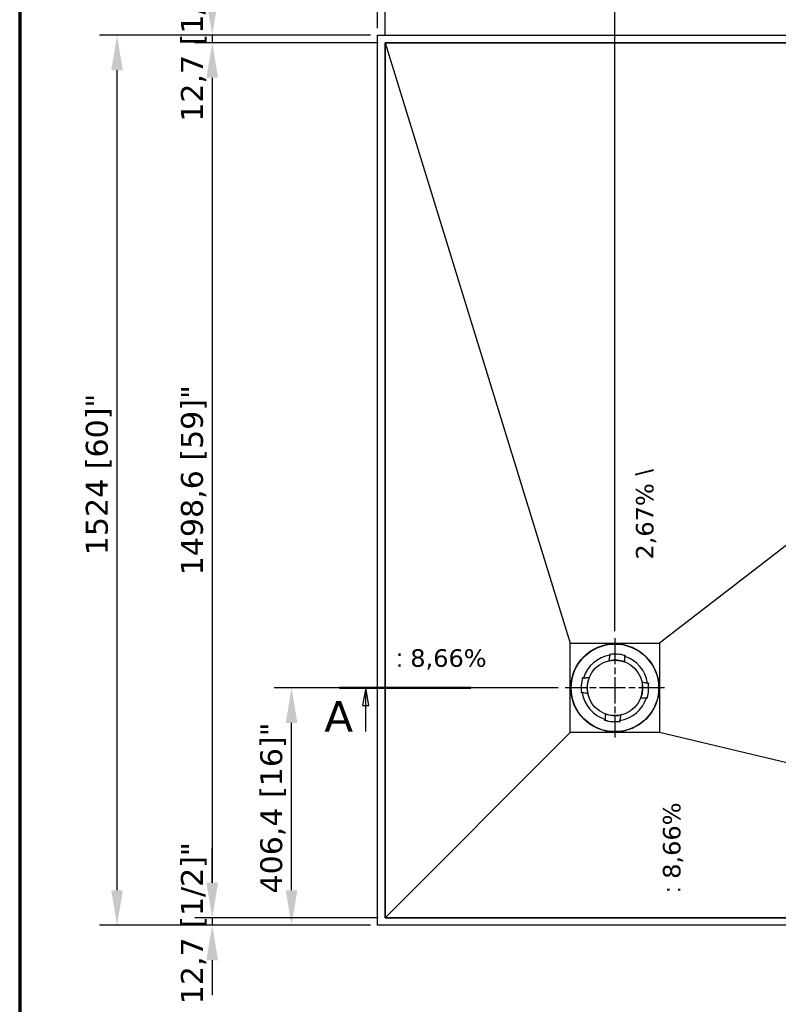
# Model space of a CAD drawing. Header units: millimetres. Extents: x -13710 to 13710, y -375 to 4365.
# Tile 5 of 15: x 300 to 1600, y 1699 to 3385. Entities that reach past the tile are written whole.
import ezdxf

# ---------------------------------------------------------------- set-up
doc = ezdxf.new("R2010")
doc.units = ezdxf.units.MM
doc.header["$LTSCALE"] = 15
doc.linetypes.add('CHAIN', pattern=[0.3543, 0.2362, -0.0295, 0.0591, -0.0295])
doc.layers.get('0').update_dxf_attribs({"lineweight": 25})
for name, color, linetype, lineweight in [('_Sichtbarkanten', 7, 'Continuous', 25), ('Bemaßung (ISO)', 7, 'Continuous', 25), ('Mittelpunktmarkierung (ISO)', 7, 'Continuous', 25), ('Rahmen (ISO)', 7, 'Continuous', 70), ('Schnittlinie (ISO)', 7, 'CHAIN', 25), ('Symbol (ISO)', 7, 'Continuous', 25)]:
    doc.layers.add(name, color=color, linetype=linetype, lineweight=lineweight)
doc.styles.add('Bezeichnungstext (DIN)', font='verdana.ttf')
doc.styles.add('Notiztext (ISO)', font='verdana.ttf')
doc.styles.add('Pfeiltext', font='verdana.ttf')
doc.dimstyles.new('wedi A-Kon_F&E', dxfattribs={"dimscale": 15, "dimtxt": 2.5, "dimasz": 4, "dimexe": 2, "dimexo": 0.8, "dimgap": 0.3, "dimtad": 1, "dimdec": 1, "dimrnd": 1e-08, "dimtxsty": 'Notiztext (ISO)', "dimcen": 0.09, "dimclrd": 7, "dimclre": 7, "dimclrt": 256, "dimadec": 0, "dimazin": 2, "dimtfac": 0.6, "dimtmove": 0, "dimatfit": 3, "dimfxl": 1, "dimtolj": 1, "dimlwd": -1, "dimlwe": -1, "dimarcsym": 0})

# ---------------------------------------------------------------- blocks, each defined once
blk = doc.blocks.new('Ränder wedi_Zeichnungsrahmen')
at = {"layer": 'Rahmen (ISO)'}
blk.add_line((20, 291), (20, 6), dxfattribs=at)
blk = doc.blocks.new('2DTransSchnitt0')
at = {"layer": 'Schnittlinie (ISO)', "linetype": 'Continuous', "lineweight": 50}
blk.add_line((56.52, 149.39), (71.52, 149.39), dxfattribs=at)
at = {"layer": 'Schnittlinie (ISO)', "linetype": 'Continuous'}
for p, q in [((59.52, 149.39), (59.17, 147.39)), ((59.52, 147.39), (59.52, 149.39)), ((59.87, 147.39), (59.52, 149.39)), ((59.17, 147.39), (59.87, 147.39)), ((59.52, 144.39), (59.52, 147.39))]:
    blk.add_line(p, q, dxfattribs=at)
at = {"layer": 'Schnittlinie (ISO)', "linetype": 'Continuous', "flags": 128}
blk.add_lwpolyline([(59.87, 147.39), (59.52, 149.39), (59.17, 147.39), (59.87, 147.39)], dxfattribs=at)
at = {"layer": 'Schnittlinie (ISO)'}
blk.add_solid([(59.87, 147.39), (59.52, 149.39), (59.17, 147.39), (59.87, 147.39)], dxfattribs=at)
at = {"layer": 'Schnittlinie (ISO)', "insert": (54.79, 144.39), "char_height": 3.5, "attachment_point": 7, "style": 'Bezeichnungstext (DIN)'}
blk.add_mtext('A', dxfattribs=at)
blk = doc.blocks.new('*D28')
at = {"layer": 'Bemaßung (ISO)', "color": 7, "transparency": 16777216}
for p, q in [((901.2, 3358.4), (436.8, 3358.4)), ((466.8, 1894.4), (466.8, 3298.4)), ((901.2, 1834.4), (436.8, 1834.4))]:
    blk.add_line(p, q, dxfattribs=at)
for points in [[(456.8, 3298.4), (476.8, 3298.4), (466.8, 3358.4)], [(456.8, 1894.4), (476.8, 1894.4), (466.8, 1834.4)]]:
    blk.add_solid(points, dxfattribs=at)
at = {"layer": 'Defpoints', "color": 0, "transparency": 16777216}
for p in [(466.8, 3358.4), (913.2, 3358.4), (913.2, 1834.4)]:
    blk.add_point(p, dxfattribs=at)
at = {"layer": 'Bemaßung (ISO)', "transparency": 16777216, "insert": (413.3, 2468), "char_height": 37.5, "attachment_point": 1, "rotation": 90, "style": 'Notiztext (ISO)'}
blk.add_mtext('\\A1;1524 [60]"', dxfattribs=at)
blk = doc.blocks.new('*D29')
at = {"layer": 'Bemaßung (ISO)', "color": 7, "transparency": 16777216}
for p, q in [((629.9, 3418.4), (629.9, 3478.4)), ((901.2, 3358.4), (599.9, 3358.4)), ((629.9, 3358.4), (629.9, 3345.7)), ((913.9, 3345.7), (599.9, 3345.7)), ((629.9, 3285.7), (629.9, 3225.7))]:
    blk.add_line(p, q, dxfattribs=at)
for points in [[(619.9, 3418.4), (639.9, 3418.4), (629.9, 3358.4)], [(619.9, 3285.7), (639.9, 3285.7), (629.9, 3345.7)]]:
    blk.add_solid(points, dxfattribs=at)
at = {"layer": 'Defpoints', "color": 0, "transparency": 16777216}
for p in [(913.2, 3358.4), (629.9, 3345.7), (925.9, 3345.7)]:
    blk.add_point(p, dxfattribs=at)
at = {"layer": 'Bemaßung (ISO)', "transparency": 16777216, "insert": (576.3, 3210.3), "char_height": 37.5, "attachment_point": 1, "rotation": 90, "style": 'Notiztext (ISO)'}
blk.add_mtext('\\A1;12,7 [1/2]"', dxfattribs=at)
blk = doc.blocks.new('*D30')
at = {"layer": 'Bemaßung (ISO)', "color": 7, "transparency": 16777216}
for p, q in [((913.9, 3345.7), (599.9, 3345.7)), ((629.9, 3285.7), (629.9, 1907.1)), ((913.9, 1847.1), (599.9, 1847.1))]:
    blk.add_line(p, q, dxfattribs=at)
for points in [[(619.9, 3285.7), (639.9, 3285.7), (629.9, 3345.7)], [(619.9, 1907.1), (639.9, 1907.1), (629.9, 1847.1)]]:
    blk.add_solid(points, dxfattribs=at)
at = {"layer": 'Defpoints', "color": 0, "transparency": 16777216}
for p in [(925.9, 3345.7), (629.9, 1847.1), (925.9, 1847.1)]:
    blk.add_point(p, dxfattribs=at)
at = {"layer": 'Bemaßung (ISO)', "transparency": 16777216, "insert": (576.3, 2433.6), "char_height": 37.5, "attachment_point": 1, "rotation": 90, "style": 'Notiztext (ISO)'}
blk.add_mtext('\\A1;1498,6 [59]"', dxfattribs=at)
blk = doc.blocks.new('*D31')
at = {"layer": 'Bemaßung (ISO)', "color": 7, "transparency": 16777216}
for p, q in [((913.2, 3370.4), (913.2, 3823.4)), ((2741.2, 3370.4), (2741.2, 3823.4)), ((973.2, 3793.4), (2681.2, 3793.4))]:
    blk.add_line(p, q, dxfattribs=at)
for points in [[(973.2, 3803.4), (973.2, 3783.4), (913.2, 3793.4)], [(2681.2, 3803.4), (2681.2, 3783.4), (2741.2, 3793.4)]]:
    blk.add_solid(points, dxfattribs=at)
at = {"layer": 'Defpoints', "color": 0, "transparency": 16777216}
for p in [(2741.2, 3793.4), (913.2, 3358.4), (2741.2, 3358.4)]:
    blk.add_point(p, dxfattribs=at)
at = {"layer": 'Bemaßung (ISO)', "transparency": 16777216, "insert": (1690.2, 3847), "char_height": 37.5, "attachment_point": 1, "style": 'Notiztext (ISO)'}
blk.add_mtext('\\A1;1828 [72]"', dxfattribs=at)
blk = doc.blocks.new('*D32')
at = {"layer": 'Bemaßung (ISO)', "color": 7, "transparency": 16777216}
for p, q in [((913.2, 3370.4), (913.2, 3682.1)), ((926, 3357.7), (926, 3682.1)), ((853.2, 3652.1), (793.2, 3652.1)), ((913.2, 3652.1), (926, 3652.1)), ((986, 3652.1), (1046, 3652.1))]:
    blk.add_line(p, q, dxfattribs=at)
for points in [[(853.2, 3662.1), (853.2, 3642.1), (913.2, 3652.1)], [(986, 3662.1), (986, 3642.1), (926, 3652.1)]]:
    blk.add_solid(points, dxfattribs=at)
at = {"layer": 'Defpoints', "color": 0, "transparency": 16777216}
for p in [(926, 3652.1), (913.2, 3358.4), (926, 3345.7)]:
    blk.add_point(p, dxfattribs=at)
at = {"layer": 'Bemaßung (ISO)', "transparency": 16777216, "insert": (777.8, 3705.7), "char_height": 37.5, "attachment_point": 1, "style": 'Notiztext (ISO)'}
blk.add_mtext('\\A1;12,8 [1/2]"', dxfattribs=at)
blk = doc.blocks.new('*D33')
at = {"layer": 'Bemaßung (ISO)', "color": 7, "transparency": 16777216}
for p, q in [((925.9, 3357.7), (925.9, 3682.1)), ((2728.5, 3357.7), (2728.5, 3682.1)), ((2668.5, 3652.1), (985.9, 3652.1))]:
    blk.add_line(p, q, dxfattribs=at)
for points in [[(985.9, 3662.1), (985.9, 3642.1), (925.9, 3652.1)], [(2668.5, 3662.1), (2668.5, 3642.1), (2728.5, 3652.1)]]:
    blk.add_solid(points, dxfattribs=at)
at = {"layer": 'Defpoints', "color": 0, "transparency": 16777216}
for p in [(925.9, 3652.1), (925.9, 3345.7), (2728.5, 3345.7)]:
    blk.add_point(p, dxfattribs=at)
at = {"layer": 'Bemaßung (ISO)', "transparency": 16777216, "insert": (1664.4, 3705.7), "char_height": 37.5, "attachment_point": 1, "style": 'Notiztext (ISO)'}
blk.add_mtext('\\A1;1802,6 [71]"', dxfattribs=at)
blk = doc.blocks.new('*D38')
at = {"layer": 'Bemaßung (ISO)', "color": 7, "transparency": 16777216}
for p, q in [((1222.7, 2240.9), (735.7, 2240.9)), ((765.7, 1894.4), (765.7, 2180.9)), ((901.2, 1834.4), (735.7, 1834.4))]:
    blk.add_line(p, q, dxfattribs=at)
for points in [[(755.7, 2180.9), (775.7, 2180.9), (765.7, 2240.9)], [(755.7, 1894.4), (775.7, 1894.4), (765.7, 1834.4)]]:
    blk.add_solid(points, dxfattribs=at)
at = {"layer": 'Defpoints', "color": 0, "transparency": 16777216}
for p in [(765.7, 2240.9), (1234.7, 2240.9), (913.2, 1834.4)]:
    blk.add_point(p, dxfattribs=at)
at = {"layer": 'Bemaßung (ISO)', "transparency": 16777216, "insert": (712.1, 1888.7), "char_height": 37.5, "attachment_point": 1, "rotation": 90, "style": 'Notiztext (ISO)'}
blk.add_mtext('\\A1;406,4 [16]"', dxfattribs=at)
blk = doc.blocks.new('*D39')
at = {"layer": 'Bemaßung (ISO)', "color": 7, "transparency": 16777216}
for p, q in [((913.2, 3370.4), (913.2, 3525.7)), ((1319.7, 2337.9), (1319.7, 3525.7)), ((973.2, 3495.7), (1259.7, 3495.7))]:
    blk.add_line(p, q, dxfattribs=at)
for points in [[(973.2, 3505.7), (973.2, 3485.7), (913.2, 3495.7)], [(1259.7, 3505.7), (1259.7, 3485.7), (1319.7, 3495.7)]]:
    blk.add_solid(points, dxfattribs=at)
at = {"layer": 'Defpoints', "color": 0, "transparency": 16777216}
for p in [(1319.7, 3495.7), (913.2, 3358.4), (1319.7, 2325.9)]:
    blk.add_point(p, dxfattribs=at)
at = {"layer": 'Bemaßung (ISO)', "transparency": 16777216, "insert": (967.5, 3549.2), "char_height": 37.5, "attachment_point": 1, "style": 'Notiztext (ISO)'}
blk.add_mtext('\\A1;406,4 [16]"', dxfattribs=at)
blk = doc.blocks.new('*D40')
at = {"layer": 'Bemaßung (ISO)', "color": 7, "transparency": 16777216}
for p, q in [((629.9, 1907.1), (629.9, 1967.1)), ((913.9, 1847.1), (599.9, 1847.1)), ((629.9, 1847.1), (629.9, 1834.4)), ((901.2, 1834.4), (599.9, 1834.4)), ((629.9, 1774.4), (629.9, 1714.4))]:
    blk.add_line(p, q, dxfattribs=at)
for points in [[(619.9, 1907.1), (639.9, 1907.1), (629.9, 1847.1)], [(619.9, 1774.4), (639.9, 1774.4), (629.9, 1834.4)]]:
    blk.add_solid(points, dxfattribs=at)
at = {"layer": 'Defpoints', "color": 0, "transparency": 16777216}
for p in [(925.9, 1847.1), (629.9, 1834.4), (913.2, 1834.4)]:
    blk.add_point(p, dxfattribs=at)
at = {"layer": 'Bemaßung (ISO)', "transparency": 16777216, "insert": (576.3, 1699), "char_height": 37.5, "attachment_point": 1, "rotation": 90, "style": 'Notiztext (ISO)'}
blk.add_mtext('\\A1;12,7 [1/2]"', dxfattribs=at)

msp = doc.modelspace()

# ---------------------------------------------------------------- linework, layer by layer
at = {"layer": '_Sichtbarkanten'}
for p, q in [((913.24, 3358.45), (2741.24, 3358.45)), ((913.24, 1834.45), (913.24, 3358.45)), ((2728.54, 3345.75), (925.94, 3345.75)), ((925.94, 3345.75), (925.94, 1847.15)), ((926, 3345.73), (2728.53, 3345.73)), ((926, 1847.2), (926, 3345.73)), ((926, 3345.73), (1243.2, 2317.33)), ((2728.53, 3345.73), (1396.13, 2317.33)), ((1243.2, 2317.33), (1396.13, 2317.33)), ((1243.2, 2164.4), (1243.2, 2317.33)), ((1396.13, 2317.33), (1396.13, 2164.4)), ((1311.41, 2299.13), (1311.38, 2299.36)), ((1311.55, 2298.14), (1311.41, 2299.13)), ((1311.55, 2298.14), (1311.55, 2298.14)), ((1311.55, 2298.13), (1311.56, 2298.06)), ((1336.51, 2296.19), (1336.49, 2296.12)), ((1336.81, 2297.16), (1336.52, 2296.2)), ((1336.52, 2296.2), (1336.52, 2296.2)), ((1336.88, 2297.38), (1336.81, 2297.16)), ((1309.79, 2287.33), (1309.79, 2287.34)), ((1336.59, 2285.25), (1336.59, 2285.26)), ((1263.15, 2258.08), (1263.37, 2258.01)), ((1263.37, 2258.01), (1264.33, 2257.72)), ((1264.33, 2257.72), (1264.33, 2257.72)), ((1264.34, 2257.72), (1264.41, 2257.7)), ((1275.28, 2257.8), (1275.27, 2257.8)), ((1366.13, 2250.74), (1366.14, 2250.74)), ((1376.92, 2248.97), (1376.85, 2248.97)), ((1376.94, 2248.98), (1377.93, 2249.12)), ((1376.94, 2248.98), (1376.94, 2248.98)), ((1377.93, 2249.12), (1378.16, 2249.15)), ((1261.4, 2232.62), (1261.17, 2232.58)), ((1262.39, 2232.76), (1261.4, 2232.62)), ((1262.39, 2232.76), (1262.39, 2232.76)), ((1262.4, 2232.76), (1262.47, 2232.77)), ((1273.2, 2230.99), (1273.19, 2230.99)), ((1364.05, 2223.94), (1364.06, 2223.94)), ((1374.98, 2224.02), (1374.92, 2224.04)), ((1375, 2224.01), (1375, 2224.01)), ((1375.95, 2223.72), (1375, 2224.01)), ((1376.18, 2223.65), (1375.95, 2223.72)), ((1302.73, 2196.48), (1302.73, 2196.47)), ((1329.54, 2194.4), (1329.54, 2194.39)), ((1302.45, 2184.35), (1302.52, 2184.57)), ((1302.52, 2184.57), (1302.81, 2185.53)), ((1302.81, 2185.55), (1302.83, 2185.61)), ((1302.81, 2185.53), (1302.81, 2185.53)), ((1327.77, 2183.61), (1327.76, 2183.68)), ((1327.77, 2183.59), (1327.77, 2183.59)), ((1327.77, 2183.59), (1327.91, 2182.6)), ((1327.91, 2182.6), (1327.94, 2182.37)), ((926, 1847.2), (1243.2, 2164.4)), ((1396.13, 2164.4), (1243.2, 2164.4)), ((2728.53, 1847.2), (1396.13, 2164.4)), ((925.94, 1847.15), (2728.54, 1847.15)), ((2728.53, 1847.2), (926, 1847.2)), ((2741.24, 1834.45), (913.24, 1834.45))]:
    msp.add_line(p, q, dxfattribs=at)
for radius in [75.5, 74.98, 47.5]:
    msp.add_circle((1319.66, 2240.87), radius, dxfattribs=at)
for radius, start, end in [(56.5, 98.4604, 162.65879), (57.85, 73.05959, 98.05959), (57.84, 73.53887, 97.58032), (56.5, 8.4604, 72.65879), (47.51, 69.1244, 101.99479), (57.85, 163.05959, 188.05959), (57.84, 163.53904, 187.58015), (47.51, 159.1244, 191.99479), (47.51, 339.1244, 11.99479), (57.85, 343.05959, 8.05959), (57.84, 343.53904, 7.58015), (56.5, 188.4604, 252.65879), (56.5, 278.4604, 342.65879), (47.51, 249.1244, 281.99479), (57.85, 253.05959, 278.05959), (57.84, 253.53904, 277.58015)]:
    msp.add_arc((1319.66, 2240.87), radius, start, end, dxfattribs=at)
for centre, major_axis, start_param, end_param in [((1311.48, 2297.54), (0.086, 0.518), 4.7614689, 6.2676717), ((1336.5, 2295.6), (0.005, -0.525), 3.1571461, 4.6633099), ((1264.93, 2257.7), (0.525, 0.005), 3.1571669, 4.6633099), ((1376.34, 2249.05), (0.518, -0.086), 4.7614689, 6.2676616), ((1262.99, 2232.68), (0.518, -0.086), 1.6198762, 3.1260566), ((1374.39, 2224.03), (0.525, 0.005), 0.0155746, 1.5217173), ((1302.83, 2186.14), (0.005, -0.525), 0.0155742, 1.5217173), ((1327.85, 2184.19), (0.086, 0.518), 1.6198762, 3.1260689)]:
    msp.add_ellipse(centre, major_axis=major_axis, ratio=0.0050031, start_param=start_param, end_param=end_param, dxfattribs=at)
for points in [[(1309.79, 2287.34), (1309.95, 2288.31), (1310.29, 2290.35), (1310.85, 2293.73), (1311.27, 2296.25), (1311.48, 2297.57)], [(1366.14, 2250.74), (1367.1, 2250.58), (1369.14, 2250.24), (1372.53, 2249.68), (1375.04, 2249.26), (1376.36, 2249.04)], [(1273.19, 2230.99), (1272.22, 2231.15), (1270.18, 2231.49), (1266.8, 2232.05), (1264.28, 2232.47), (1262.96, 2232.69)], [(1329.54, 2194.39), (1329.38, 2193.43), (1329.04, 2191.39), (1328.48, 2188), (1328.06, 2185.49), (1327.84, 2184.17)]]:
    msp.add_open_spline(points, degree=3, dxfattribs=at)
for points, knots in [([(1311.55, 2298.13), (1311.55, 2298.13), (1311.56, 2298.13), (1311.57, 2298.13), (1311.58, 2298.13), (1311.62, 2298.14), (1311.65, 2298.14), (1311.74, 2298.16), (1311.79, 2298.17), (1311.87, 2298.18), (1311.9, 2298.18), (1311.97, 2298.19), (1312, 2298.2), (1312.03, 2298.2)], [-0.076634, -0.076634, -0.076634, -0.076634, -0.06673879, -0.06673879, -0.056338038, -0.056338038, -0.038045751, -0.038045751, -0.019786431, -0.019786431, -0.009644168, -0.009644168, -0.000001, -0.000001, -0.000001, -0.000001]), ([(1311.56, 2298.06), (1311.56, 2298.06), (1311.56, 2298.06), (1311.56, 2298.06), (1311.56, 2298.06), (1311.56, 2298.06)], [-0.0024546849, -0.0024546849, -0.0024546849, -0.0024546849, -0.0012389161, -0.0012389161, 0, 0, 0, 0]), ([(1311.56, 2298.06), (1311.57, 2298.06), (1311.57, 2298.06), (1311.58, 2298.05), (1311.59, 2298.04), (1311.62, 2298.01), (1311.65, 2297.99), (1311.73, 2297.92), (1311.78, 2297.87), (1311.89, 2297.77), (1311.95, 2297.7), (1312.02, 2297.64), (1312.02, 2297.64), (1312.02, 2297.64)], [0.000013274, 0.000013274, 0.000013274, 0.000013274, 0.008341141, 0.008341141, 0.017229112, 0.017229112, 0.036430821, 0.036430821, 0.059208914, 0.059208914, 0.085826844, 0.085826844, 0.086205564, 0.086205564, 0.086205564, 0.086205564]), ([(1335.98, 2295.78), (1335.98, 2295.78), (1335.98, 2295.78), (1336.05, 2295.83), (1336.13, 2295.88), (1336.25, 2295.97), (1336.31, 2296.01), (1336.4, 2296.06), (1336.43, 2296.09), (1336.46, 2296.11), (1336.47, 2296.11), (1336.49, 2296.12), (1336.49, 2296.12), (1336.49, 2296.12)], [-0.000381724, -0.000381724, -0.000381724, -0.000381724, 0, 0, 0.026828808, 0.026828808, 0.049787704, 0.049787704, 0.069141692, 0.069141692, 0.078100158, 0.078100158, 0.086492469, 0.086492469, 0.086492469, 0.086492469]), ([(1336.05, 2296.33), (1336.08, 2296.33), (1336.11, 2296.32), (1336.18, 2296.3), (1336.21, 2296.29), (1336.29, 2296.26), (1336.34, 2296.25), (1336.42, 2296.22), (1336.45, 2296.21), (1336.49, 2296.2), (1336.5, 2296.19), (1336.51, 2296.19), (1336.51, 2296.19), (1336.51, 2296.19)], [-0.076650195, -0.076650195, -0.076650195, -0.076650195, -0.066953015, -0.066953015, -0.056752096, -0.056752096, -0.038484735, -0.038484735, -0.020190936, -0.020190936, -0.009844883, -0.009844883, 0, 0, 0, 0]), ([(1336.49, 2296.12), (1336.49, 2296.12), (1336.49, 2296.12), (1336.49, 2296.12), (1336.49, 2296.12), (1336.49, 2296.12)], [-0.0025081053, -0.0025081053, -0.0025081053, -0.0025081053, -0.001265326, -0.001265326, -0.0000514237, -0.0000514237, -0.0000514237, -0.0000514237]), ([(1264.19, 2257.26), (1264.2, 2257.29), (1264.21, 2257.32), (1264.23, 2257.38), (1264.24, 2257.41), (1264.27, 2257.5), (1264.28, 2257.55), (1264.31, 2257.63), (1264.32, 2257.66), (1264.33, 2257.69), (1264.33, 2257.7), (1264.34, 2257.71), (1264.34, 2257.72), (1264.34, 2257.72)], [-0.075999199, -0.075999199, -0.075999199, -0.075999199, -0.066131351, -0.066131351, -0.055795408, -0.055795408, -0.037782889, -0.037782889, -0.01981545, -0.01981545, -0.009674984, -0.009674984, 0, 0, 0, 0]), ([(1264.41, 2257.7), (1264.41, 2257.7), (1264.41, 2257.7), (1264.41, 2257.7), (1264.41, 2257.7), (1264.41, 2257.7)], [-0.002286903, -0.002286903, -0.002286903, -0.002286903, -0.0011529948, -0.0011529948, -0.0000457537, -0.0000457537, -0.0000457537, -0.0000457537]), ([(1264.76, 2257.21), (1264.76, 2257.21), (1264.76, 2257.21), (1264.7, 2257.28), (1264.65, 2257.35), (1264.56, 2257.47), (1264.53, 2257.52), (1264.47, 2257.6), (1264.44, 2257.64), (1264.42, 2257.67), (1264.42, 2257.68), (1264.41, 2257.69), (1264.41, 2257.7), (1264.41, 2257.7)], [-0.000376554, -0.000376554, -0.000376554, -0.000376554, 0, 0, 0.025707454, 0.025707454, 0.048259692, 0.048259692, 0.067659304, 0.067659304, 0.076655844, 0.076655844, 0.085096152, 0.085096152, 0.085096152, 0.085096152]), ([(1376.85, 2248.96), (1376.85, 2248.96), (1376.85, 2248.96), (1376.84, 2248.95), (1376.83, 2248.94), (1376.81, 2248.91), (1376.78, 2248.88), (1376.71, 2248.81), (1376.66, 2248.76), (1376.56, 2248.66), (1376.5, 2248.6), (1376.43, 2248.54), (1376.43, 2248.54), (1376.43, 2248.54)], [0.000009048, 0.000009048, 0.000009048, 0.000009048, 0.008391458, 0.008391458, 0.017324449, 0.017324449, 0.036587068, 0.036587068, 0.05897971, 0.05897971, 0.08450589, 0.08450589, 0.08487978, 0.08487978, 0.08487978, 0.08487978]), ([(1376.85, 2248.96), (1376.85, 2248.96), (1376.85, 2248.96), (1376.85, 2248.97), (1376.85, 2248.97), (1376.85, 2248.97)], [-0.0022386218, -0.0022386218, -0.0022386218, -0.0022386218, -0.0011303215, -0.0011303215, 0, 0, 0, 0]), ([(1376.92, 2248.97), (1376.92, 2248.97), (1376.92, 2248.97), (1376.93, 2248.96), (1376.93, 2248.95), (1376.93, 2248.91), (1376.94, 2248.88), (1376.95, 2248.8), (1376.96, 2248.75), (1376.97, 2248.66), (1376.98, 2248.63), (1376.99, 2248.56), (1376.99, 2248.53), (1376.99, 2248.5)], [-0.076023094, -0.076023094, -0.076023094, -0.076023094, -0.066379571, -0.066379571, -0.056273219, -0.056273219, -0.038303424, -0.038303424, -0.020284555, -0.020284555, -0.009907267, -0.009907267, -0.000001, -0.000001, -0.000001, -0.000001]), ([(1262.4, 2232.76), (1262.4, 2232.76), (1262.4, 2232.76), (1262.4, 2232.77), (1262.4, 2232.78), (1262.39, 2232.82), (1262.38, 2232.85), (1262.37, 2232.94), (1262.36, 2232.99), (1262.35, 2233.07), (1262.35, 2233.11), (1262.34, 2233.17), (1262.33, 2233.2), (1262.33, 2233.24)], [-0.076023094, -0.076023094, -0.076023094, -0.076023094, -0.066379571, -0.066379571, -0.056273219, -0.056273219, -0.038303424, -0.038303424, -0.020284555, -0.020284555, -0.009907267, -0.009907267, -0.000001, -0.000001, -0.000001, -0.000001]), ([(1262.47, 2232.77), (1262.47, 2232.77), (1262.47, 2232.77), (1262.48, 2232.78), (1262.49, 2232.79), (1262.52, 2232.82), (1262.54, 2232.85), (1262.62, 2232.92), (1262.66, 2232.97), (1262.77, 2233.08), (1262.83, 2233.14), (1262.89, 2233.2), (1262.89, 2233.2), (1262.89, 2233.2)], [0.000009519, 0.000009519, 0.000009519, 0.000009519, 0.008391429, 0.008391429, 0.017324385, 0.017324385, 0.036586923, 0.036586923, 0.058979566, 0.058979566, 0.084505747, 0.084505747, 0.084879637, 0.084879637, 0.084879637, 0.084879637]), ([(1262.47, 2232.77), (1262.47, 2232.77), (1262.47, 2232.77), (1262.47, 2232.77), (1262.47, 2232.77), (1262.47, 2232.77)], [-0.0022392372, -0.0022392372, -0.0022392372, -0.0022392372, -0.0011303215, -0.0011303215, 0, 0, 0, 0]), ([(1374.57, 2224.53), (1374.57, 2224.53), (1374.57, 2224.52), (1374.62, 2224.45), (1374.67, 2224.39), (1374.76, 2224.27), (1374.8, 2224.21), (1374.86, 2224.13), (1374.88, 2224.1), (1374.9, 2224.06), (1374.91, 2224.05), (1374.92, 2224.04), (1374.92, 2224.04), (1374.92, 2224.04)], [-0.000376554, -0.000376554, -0.000376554, -0.000376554, 0, 0, 0.025707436, 0.025707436, 0.048259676, 0.048259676, 0.067659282, 0.067659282, 0.076655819, 0.076655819, 0.085096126, 0.085096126, 0.085096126, 0.085096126]), ([(1374.92, 2224.04), (1374.92, 2224.04), (1374.92, 2224.04), (1374.92, 2224.04), (1374.92, 2224.04), (1374.92, 2224.04)], [-0.0022869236, -0.0022869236, -0.0022869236, -0.0022869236, -0.0011529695, -0.0011529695, -0.0000457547, -0.0000457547, -0.0000457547, -0.0000457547]), ([(1375.13, 2224.48), (1375.12, 2224.45), (1375.11, 2224.41), (1375.09, 2224.35), (1375.08, 2224.32), (1375.06, 2224.24), (1375.04, 2224.19), (1375.02, 2224.11), (1375, 2224.08), (1374.99, 2224.04), (1374.99, 2224.03), (1374.98, 2224.02), (1374.98, 2224.02), (1374.98, 2224.02)], [-0.075999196, -0.075999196, -0.075999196, -0.075999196, -0.066127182, -0.066127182, -0.055786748, -0.055786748, -0.037774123, -0.037774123, -0.019807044, -0.019807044, -0.009670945, -0.009670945, 0, 0, 0, 0]), ([(1303.27, 2185.4), (1303.24, 2185.41), (1303.21, 2185.42), (1303.15, 2185.44), (1303.11, 2185.45), (1303.03, 2185.47), (1302.98, 2185.49), (1302.9, 2185.51), (1302.87, 2185.52), (1302.84, 2185.54), (1302.83, 2185.54), (1302.81, 2185.54), (1302.81, 2185.55), (1302.81, 2185.55)], [-0.07599917, -0.07599917, -0.07599917, -0.07599917, -0.066095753, -0.066095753, -0.055721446, -0.055721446, -0.037708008, -0.037708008, -0.019743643, -0.019743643, -0.009640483, -0.009640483, 0, 0, 0, 0]), ([(1303.32, 2185.96), (1303.32, 2185.96), (1303.32, 2185.96), (1303.25, 2185.91), (1303.18, 2185.86), (1303.06, 2185.77), (1303.01, 2185.73), (1302.93, 2185.67), (1302.89, 2185.65), (1302.86, 2185.63), (1302.85, 2185.62), (1302.84, 2185.61), (1302.83, 2185.61), (1302.83, 2185.61)], [-0.000376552, -0.000376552, -0.000376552, -0.000376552, 0, 0, 0.025707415, 0.025707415, 0.048259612, 0.048259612, 0.06765919, 0.06765919, 0.076655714, 0.076655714, 0.085096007, 0.085096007, 0.085096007, 0.085096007]), ([(1302.83, 2185.61), (1302.83, 2185.61), (1302.83, 2185.61), (1302.83, 2185.61), (1302.83, 2185.61), (1302.83, 2185.61)], [-0.0022869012, -0.0022869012, -0.0022869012, -0.0022869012, -0.0011530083, -0.0011530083, -0.0000457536, -0.0000457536, -0.0000457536, -0.0000457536]), ([(1327.77, 2183.61), (1327.77, 2183.61), (1327.77, 2183.61), (1327.75, 2183.6), (1327.74, 2183.6), (1327.71, 2183.6), (1327.68, 2183.59), (1327.59, 2183.58), (1327.54, 2183.57), (1327.46, 2183.56), (1327.42, 2183.55), (1327.36, 2183.54), (1327.32, 2183.54), (1327.29, 2183.53)], [-0.076023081, -0.076023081, -0.076023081, -0.076023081, -0.066351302, -0.066351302, -0.056214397, -0.056214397, -0.038242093, -0.038242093, -0.020223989, -0.020223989, -0.009878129, -0.009878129, -0.000001, -0.000001, -0.000001, -0.000001]), ([(1327.76, 2183.68), (1327.76, 2183.68), (1327.76, 2183.68), (1327.74, 2183.69), (1327.74, 2183.69), (1327.71, 2183.72), (1327.68, 2183.75), (1327.6, 2183.82), (1327.56, 2183.87), (1327.45, 2183.97), (1327.39, 2184.03), (1327.33, 2184.1), (1327.33, 2184.1), (1327.33, 2184.1)], [0.000009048, 0.000009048, 0.000009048, 0.000009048, 0.008391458, 0.008391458, 0.017324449, 0.017324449, 0.036587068, 0.036587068, 0.05897971, 0.05897971, 0.084505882, 0.084505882, 0.084879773, 0.084879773, 0.084879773, 0.084879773]), ([(1327.76, 2183.68), (1327.76, 2183.68), (1327.76, 2183.68), (1327.76, 2183.68), (1327.76, 2183.68), (1327.76, 2183.68)], [-0.0022386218, -0.0022386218, -0.0022386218, -0.0022386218, -0.0011303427, -0.0011303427, 0, 0, 0, 0])]:
    msp.add_open_spline(points, degree=3, knots=knots, dxfattribs=at)
for points in [[(1336.59, 2285.26), (1336.55, 2289.96), (1336.49, 2295.62)], [(1275.27, 2257.8), (1270.57, 2257.75), (1264.91, 2257.7)], [(1364.06, 2223.94), (1368.75, 2223.98), (1374.42, 2224.03)], [(1302.73, 2196.47), (1302.78, 2191.77), (1302.83, 2186.11)]]:
    msp.add_rational_spline(points, [1.21561557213, 1.13881668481, 1.05643602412], degree=2, dxfattribs=at)
at = {"layer": 'Mittelpunktmarkierung (ISO)', "linetype": 'CHAIN', "ltscale": 12.593609}
for p, q in [((1319.66, 2325.87), (1319.66, 2155.87)), ((1404.66, 2240.87), (1234.66, 2240.87))]:
    msp.add_line(p, q, dxfattribs=at)

# ---------------------------------------------------------------- block references
at = {"xscale": 15, "yscale": 15, "zscale": 15}
msp.add_blockref('Ränder wedi_Zeichnungsrahmen', (0, 0), dxfattribs=at)
at = {"layer": 'Schnittlinie (ISO)', "xscale": 15, "yscale": 15, "zscale": 15}
msp.add_blockref('2DTransSchnitt0', (0, 0), dxfattribs=at)

# ---------------------------------------------------------------- texts
at = {"layer": 'Symbol (ISO)', "char_height": 30, "attachment_point": 1, "rotation": 90, "style": 'Pfeiltext'}
for s, insert, width in [('\\fVerdana|b0|i0;\\H30.0000;2,67% \\fAIGDT|b0|i0;\\H30.0000;\\\\', (1355.76, 2460.54), 259.9982), ('\\fAIGDT|b0|i0;\\H30.0000;:\\fVerdana|b0|i0;\\H30.0000; 8,66%', (1401.93, 1889.64), 210.1056)]:
    msp.add_mtext(s, dxfattribs=dict(at, insert=insert, width=width))
at = {"layer": 'Symbol (ISO)', "insert": (944.92, 2306.99), "char_height": 30, "width": 262.2671, "attachment_point": 1, "style": 'Pfeiltext'}
msp.add_mtext('\\fAIGDT|b0|i0;\\H30.0000;:\\fVerdana|b0|i0;\\H30.0000; 8,66%', dxfattribs=at)

# ---------------------------------------------------------------- dimensions: what is measured, and where the dimension line sits
at = {"layer": 'Bemaßung (ISO)', "color": 7}
for base, p1, p2, angle, override, picture, middle in [((2741.24, 3793.45), (913.24, 3358.45), (2741.24, 3358.45), 180, {"dimgap": 0.3, "dimdec": 1, "dimtol": 0, "dimlim": 0, "dimtp": 0, "dimtm": 0, "dimtdec": 2, "dimtofl": 0, "dimatfit": 1}, '*D31', (1827.24, 3793.45)), ((925.94, 3652.14), (2728.54, 3345.75), (925.94, 3345.75), 180, {"dimgap": 0.3, "dimdec": 1, "dimtol": 0, "dimlim": 0, "dimtp": 0, "dimtm": 0, "dimtdec": 2, "dimtofl": 0, "dimatfit": 1}, '*D33', (1827.24, 3652.14)), ((629.89, 3345.75), (913.24, 3358.45), (925.94, 3345.75), 270, {"dimgap": 0.3, "dimdec": 1, "dimtol": 0, "dimlim": 0, "dimtp": 0, "dimtm": 0, "dimtdec": 2, "dimtofl": 1, "dimatfit": 1}, '*D29', (629.89, 3352.1)), ((466.82, 3358.45), (913.24, 1834.45), (913.24, 3358.45), 90, {"dimgap": 0.3, "dimdec": 1, "dimtol": 0, "dimlim": 0, "dimtp": 0, "dimtm": 0, "dimtdec": 2, "dimtofl": 0, "dimatfit": 1}, '*D28', (466.82, 2605.06)), ((629.89, 1847.15), (925.94, 3345.75), (925.94, 1847.15), 90, {"dimgap": 0.3, "dimdec": 1, "dimtol": 0, "dimlim": 0, "dimtp": 0, "dimtm": 0, "dimtdec": 2, "dimtofl": 0, "dimatfit": 1}, '*D30', (629.89, 2596.45)), ((765.7, 2240.87), (913.24, 1834.45), (1234.66, 2240.87), 90, {"dimgap": 0.3, "dimdec": 1, "dimtol": 0, "dimlim": 0, "dimtp": 0, "dimtm": 0, "dimtdec": 2, "dimtofl": 0, "dimatfit": 1}, '*D38', (765.7, 2037.65)), ((629.89, 1834.45), (925.94, 1847.15), (913.24, 1834.45), 90, {"dimgap": 0.3, "dimdec": 1, "dimtol": 0, "dimlim": 0, "dimtp": 0, "dimtm": 0, "dimtdec": 2, "dimtofl": 1, "dimatfit": 1}, '*D40', (629.89, 1840.8))]:
    dim = msp.add_linear_dim(base=base, p1=p1, p2=p2, angle=angle, text='<>"', dimstyle='wedi A-Kon_F&E', override=override, dxfattribs=at)
    dim.commit()
    dim.dimension.update_dxf_attribs({"geometry": picture, "text_midpoint": middle, "dimtype": 160})
for base, p2, override, picture, middle in [((926, 3652.14), (926, 3345.73), {"dimgap": 0.3, "dimdec": 1, "dimtol": 0, "dimlim": 0, "dimtp": 0, "dimtm": 0, "dimtdec": 2, "dimtofl": 1, "dimatfit": 1}, '*D32', (919.62, 3652.14)), ((1319.66, 3495.66), (1319.66, 2325.87), {"dimgap": 0.3, "dimdec": 1, "dimtol": 0, "dimlim": 0, "dimtp": 0, "dimtm": 0, "dimtdec": 2, "dimtofl": 0, "dimatfit": 1}, '*D39', (1116.45, 3495.66))]:
    dim = msp.add_linear_dim(base=base, p1=(913.24, 3358.45), p2=p2, text='<>"', dimstyle='wedi A-Kon_F&E', override=override, dxfattribs=at)
    dim.commit()
    dim.dimension.update_dxf_attribs({"geometry": picture, "text_midpoint": middle, "dimtype": 160})

doc.saveas('drawing.dxf')
